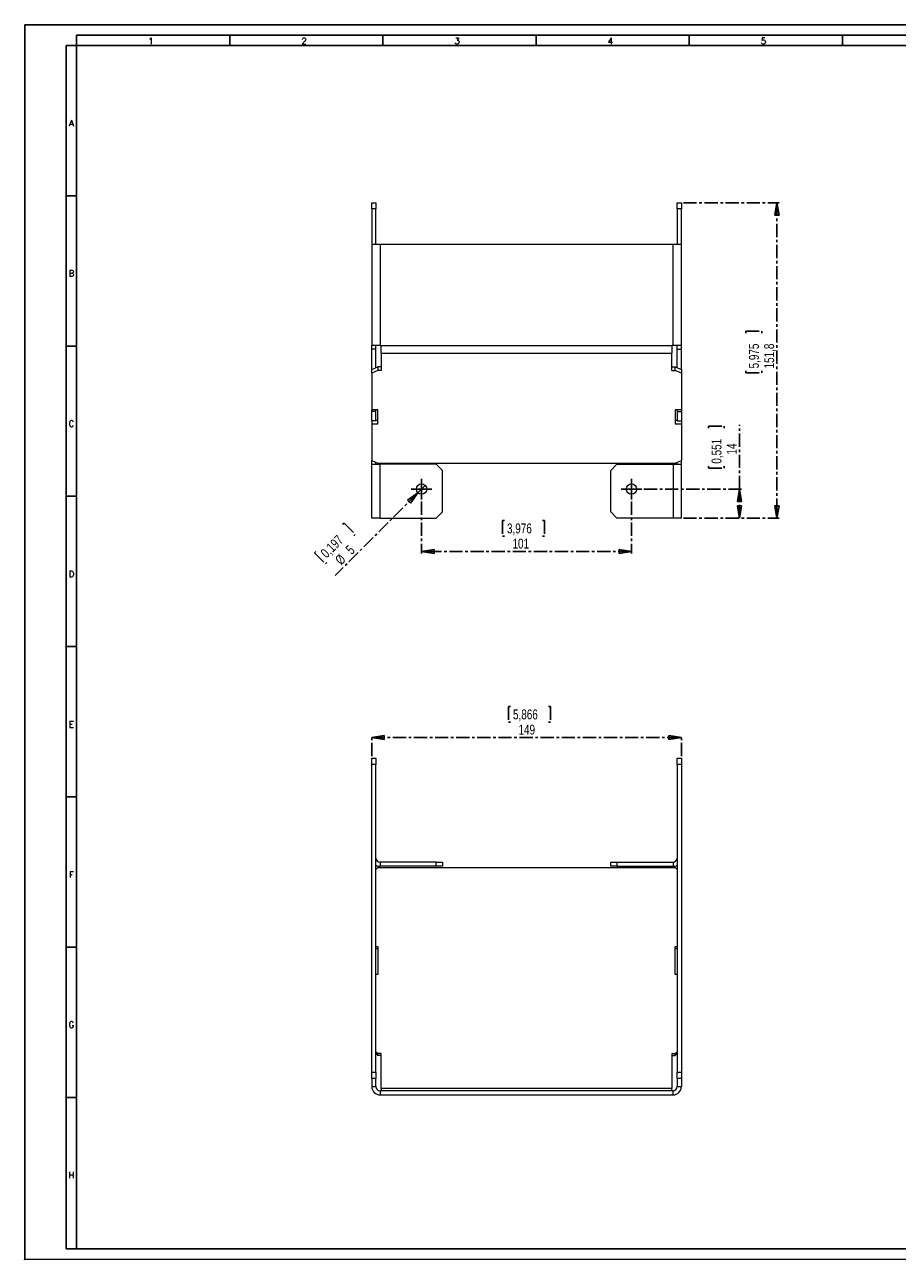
# Model space of a CAD drawing. Header units: millimetres. Extents: x 0 to 841, y 0 to 594.
# Tile 1 of 2: x 0 to 420, y 0 to 594. Entities that reach past the tile are written whole.
import ezdxf

# ---------------------------------------------------------------- set-up
doc = ezdxf.new("R2010")
doc.units = ezdxf.units.MM
doc.header["$PDSIZE"] = -1
doc.linetypes.add('CENTER', pattern=[10.16, 6.35, -1.27, 1.27, -1.27])
doc.layers.add('CENTRO', color=7, linetype='CENTER')
doc.layers.add('FORMATO', color=7, linetype='Continuous')
doc.styles.add('SLDTEXTSTYLE0', font='ROMANS')
doc.styles.add('SLDTEXTSTYLE3', font='TXT', dxfattribs={"width": 0.75})
doc.dimstyles.new('SLDDIMSTYLE0', dxfattribs={"dimtxt": 4.7625, "dimasz": 6, "dimexe": 0, "dimexo": 0.0625, "dimgap": 1.190625, "dimtad": 1, "dimdec": 1, "dimrnd": 1e-09, "dimzin": 12, "dimdsep": 46, "dimtxsty": 'SLDTEXTSTYLE3', "dimblk1": 'CLOSED', "dimblk2": 'CLOSED', "dimsah": 1, "dimcen": 0.09, "dimadec": 0, "dimazin": 3, "dimtfac": 1, "dimtdec": 1, "dimtofl": 0, "dimtmove": 0, "dimatfit": 3, "dimldrblk": 'CLOSED', "dimfxl": 0, "dimfrac": 2, "dimtolj": 1, "dimtzin": 12, "dimarcsym": 0})
doc.dimstyles.new('SLDDIMSTYLE1', dxfattribs={"dimtxt": 4.7625, "dimasz": 6, "dimexe": 0, "dimexo": 0.0625, "dimgap": 1.190625, "dimtad": 1, "dimdec": 1, "dimrnd": 1e-09, "dimzin": 12, "dimdsep": 46, "dimtxsty": 'SLDTEXTSTYLE3', "dimblk1": 'NONE', "dimblk2": 'CLOSED', "dimsah": 1, "dimcen": 0, "dimadec": 0, "dimazin": 3, "dimtfac": 1, "dimtdec": 1, "dimtmove": 0, "dimatfit": 3, "dimldrblk": 'NONE', "dimfxl": 0, "dimfrac": 2, "dimtolj": 1, "dimtzin": 12, "dimarcsym": 0})

# ---------------------------------------------------------------- blocks, each defined once
blk = doc.blocks.new('_CLOSED')
at = {"color": 0, "linetype": 'ByBlock', "lineweight": -2}
for p, q in [((-1, 0.166667), (0, 0)), ((-1, 0.166667), (-1, -0.166667)), ((0, 0), (-1, -0.166667)), ((0, 0), (-1, 0))]:
    blk.add_line(p, q, dxfattribs=at)
blk = doc.blocks.new('_D')
at = {"layer": 'CENTRO', "color": 7}
for p, q in [((191.01, 364.58), (191.01, 339.58)), ((292.01, 364.58), (292.01, 339.58)), ((230.9, 355.46), (229.93, 355.46)), ((229.93, 355.46), (229.93, 347.9)), ((249.14, 355.46), (250.11, 355.46)), ((250.11, 355.46), (250.11, 347.9)), ((229.93, 347.9), (230.9, 347.9)), ((250.11, 347.9), (249.14, 347.9)), ((292.01, 340.58), (191.01, 340.58))]:
    blk.add_line(p, q, dxfattribs=at)
at = {"layer": 'CENTRO', "color": 7, "xscale": 6, "yscale": 6, "rotation": 180.0000000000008}
blk.add_blockref('_CLOSED', (191.01, 340.58, 81.1), dxfattribs=at)
at = {"layer": 'CENTRO', "color": 7, "xscale": 6, "yscale": 6}
blk.add_blockref('_CLOSED', (292.01, 340.58, 81.1), dxfattribs=at)
at = {"layer": 'CENTRO', "color": 7, "char_height": 4.762, "attachment_point": 1, "style": 'SLDTEXTSTYLE3'}
for s, insert in [('3,976', (232.1, 354.03)), ('101', (234.74, 346.72))]:
    blk.add_mtext(s, dxfattribs=dict(at, insert=insert))
blk = doc.blocks.new('_D_1')
at = {"layer": 'CENTRO', "color": 7}
for p, q in [((317.01, 508.34), (363.01, 508.34)), ((362.01, 508.34), (362.01, 356.58)), ((347.12, 445.64), (347.12, 446.61)), ((347.12, 446.61), (354.69, 446.61)), ((354.69, 446.61), (354.69, 445.64)), ((347.12, 427.4), (347.12, 426.43)), ((347.12, 426.43), (354.69, 426.43)), ((354.69, 426.43), (354.69, 427.4)), ((317.01, 356.58), (363.01, 356.58))]:
    blk.add_line(p, q, dxfattribs=at)
at = {"layer": 'CENTRO', "color": 7, "xscale": 6, "yscale": 6}
for p, rotation in [((362.01, 508.34, 81.1), 90.0000000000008), ((362.01, 356.58, 81.1), 270.0000000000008)]:
    blk.add_blockref('_CLOSED', p, dxfattribs=dict(at, rotation=rotation))
at = {"layer": 'CENTRO', "color": 7, "char_height": 4.762, "attachment_point": 1, "rotation": 90, "style": 'SLDTEXTSTYLE3'}
for s, insert in [('5,975', (348.55, 428.61)), ('151,8', (355.87, 428.61))]:
    blk.add_mtext(s, dxfattribs=dict(at, insert=insert))
blk = doc.blocks.new('_D_2')
at = {"layer": 'CENTRO', "color": 7}
for p, q in [((329.12, 399.83), (329.12, 400.79)), ((329.12, 400.79), (336.69, 400.79)), ((336.69, 400.79), (336.69, 399.83)), ((344.01, 370.58), (344.01, 401.52)), ((329.12, 381.58), (329.12, 380.62)), ((329.12, 380.62), (336.69, 380.62)), ((336.69, 380.62), (336.69, 381.58)), ((298.01, 370.58), (345.01, 370.58)), ((344.01, 370.58), (344.01, 356.58)), ((317.01, 356.58), (345.01, 356.58))]:
    blk.add_line(p, q, dxfattribs=at)
at = {"layer": 'CENTRO', "color": 7, "xscale": 6, "yscale": 6}
for p, rotation in [((344.01, 370.58, 81.1), 90.0000000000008), ((344.01, 356.58, 81.1), 270.0000000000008)]:
    blk.add_blockref('_CLOSED', p, dxfattribs=dict(at, rotation=rotation))
at = {"layer": 'CENTRO', "color": 7, "char_height": 4.762, "attachment_point": 1, "rotation": 90, "style": 'SLDTEXTSTYLE3'}
for s, insert in [('0,551', (330.55, 382.79)), ('14', (337.87, 387.19))]:
    blk.add_mtext(s, dxfattribs=dict(at, insert=insert))
blk = doc.blocks.new('_D_3')
at = {"layer": 'CENTRO', "color": 7}
for p, q in [((189.24, 368.81), (149.35, 328.92)), ((189.24, 368.81), (192.77, 372.35)), ((152.99, 353.47), (153.68, 354.15)), ((153.68, 354.15), (159.03, 348.8)), ((159.03, 348.8), (158.34, 348.12)), ((140.09, 340.57), (139.41, 339.88)), ((139.41, 339.88), (144.76, 334.53)), ((144.76, 334.53), (145.44, 335.22))]:
    blk.add_line(p, q, dxfattribs=at)
at = {"layer": 'CENTRO', "color": 7, "xscale": 6, "yscale": 6, "rotation": 45.00000000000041}
blk.add_blockref('_CLOSED', (189.24, 368.81, 81.1), dxfattribs=at)
at = {"layer": 'CENTRO', "color": 7, "attachment_point": 1, "rotation": 45, "style": 'SLDTEXTSTYLE3'}
for s, insert, char_height in [('0,197', (141.95, 340.41), 4.762), ('%%c', (148.94, 337.05), 4.762), ('5', (154.02, 342.13), 4.76)]:
    blk.add_mtext(s, dxfattribs=dict(at, insert=insert, char_height=char_height))
blk = doc.blocks.new('_NONE')
blk = doc.blocks.new('SW_CENTERMARKSYMBOL_0')
at = {"layer": 'CENTRO', "color": 0}
for p, q in [((0, 0), (-2.5, 0)), ((0, 2.5), (0, 5)), ((0, 0), (0, 2.5)), ((0, 0), (0, -2.5)), ((0, 0), (2.5, 0)), ((2.5, 0), (5, 0)), ((-2.5, 0), (-5, 0)), ((0, -2.5), (0, -5))]:
    blk.add_line(p, q, dxfattribs=at)
blk = doc.blocks.new('SW_CENTERMARKSYMBOL_1')
at = {"layer": 'CENTRO', "color": 0}
for p, q in [((-2.5, 0), (-5, 0)), ((0, 0), (-2.5, 0)), ((0, 2.5), (0, 5)), ((0, 0), (0, 2.5)), ((0, 0), (0, -2.5)), ((0, 0), (2.5, 0)), ((2.5, 0), (5, 0)), ((0, -2.5), (0, -5))]:
    blk.add_line(p, q, dxfattribs=at)
blk = doc.blocks.new('_D_6')
at = {"layer": 'CENTRO', "color": 7}
for p, q in [((233.79, 265.95), (232.82, 265.95)), ((232.82, 265.95), (232.82, 258.39)), ((252.03, 265.95), (253, 265.95)), ((253, 265.95), (253, 258.39)), ((232.82, 258.39), (233.79, 258.39)), ((253, 258.39), (252.03, 258.39)), ((167.01, 242.07), (167.01, 252.07)), ((167.01, 251.07), (316.01, 251.07)), ((316.01, 242.07), (316.01, 252.07))]:
    blk.add_line(p, q, dxfattribs=at)
at = {"layer": 'CENTRO', "color": 7, "xscale": 6, "yscale": 6, "rotation": 180.0000000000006}
blk.add_blockref('_CLOSED', (167.01, 251.07, 67.38), dxfattribs=at)
at = {"layer": 'CENTRO', "color": 7, "xscale": 6, "yscale": 6}
blk.add_blockref('_CLOSED', (316.01, 251.07, 67.38), dxfattribs=at)
at = {"layer": 'CENTRO', "color": 7, "char_height": 4.762, "attachment_point": 1, "style": 'SLDTEXTSTYLE3'}
for s, insert in [('5,866', (235, 264.53)), ('149', (237.63, 257.21))]:
    blk.add_mtext(s, dxfattribs=dict(at, insert=insert))

msp = doc.modelspace()

# ---------------------------------------------------------------- linework, layer by layer
at = {"color": 7, "linetype": 'Continuous', "lineweight": 15}
for p, q in [((167.01, 508.34), (169.01, 508.34)), ((167.01, 505.34), (167.01, 508.34)), ((169.01, 505.34), (167.01, 505.34)), ((167.01, 505.34), (167.01, 488.34)), ((169.01, 508.34), (169.01, 505.34)), ((169.01, 488.34), (169.01, 505.34)), ((314.01, 508.34), (316.01, 508.34)), ((314.01, 505.34), (314.01, 508.34)), ((316.01, 505.34), (314.01, 505.34)), ((314.01, 505.34), (314.01, 488.34)), ((316.01, 508.34), (316.01, 505.34)), ((316.01, 488.34), (316.01, 505.34)), ((167.01, 488.34), (167.01, 439.58)), ((167.01, 488.34), (171.01, 488.34)), ((171.01, 488.34), (171.01, 439.58)), ((171.01, 488.34), (312.01, 488.34)), ((312.01, 439.58), (312.01, 488.34)), ((312.01, 488.34), (316.01, 488.34)), ((316.01, 439.58), (316.01, 488.34)), ((171.01, 439.58), (167.01, 439.58)), ((167.01, 437.9), (167.01, 439.58)), ((169.01, 437.9), (169.01, 439.58)), ((171.01, 439.58), (171.51, 439.58)), ((171.51, 439.58), (311.51, 439.58)), ((171.51, 436), (171.51, 439.58)), ((312.01, 439.58), (311.51, 439.58)), ((311.51, 439.58), (311.51, 436)), ((316.01, 439.58), (312.01, 439.58)), ((314.01, 437.9), (314.01, 439.58)), ((316.01, 437.9), (316.01, 439.58)), ((169.01, 437.9), (167.01, 437.9)), ((167.01, 428.08), (167.01, 437.9)), ((169.01, 428.97), (169.01, 437.9)), ((171.51, 436), (311.51, 436)), ((171.51, 436), (171.51, 427.63)), ((311.51, 427.63), (311.51, 436)), ((314.01, 437.9), (316.01, 437.9)), ((314.01, 428.97), (314.01, 437.9)), ((316.01, 428.08), (316.01, 437.9)), ((167.01, 428.08), (170.01, 429.42)), ((167.01, 426.29), (167.01, 428.08)), ((170.01, 429.42), (170.01, 427.63)), ((171.51, 429.42), (170.01, 429.42)), ((311.51, 429.42), (313.01, 429.42)), ((313.01, 427.63), (313.01, 429.42)), ((313.01, 429.42), (316.01, 428.08)), ((316.01, 428.08), (316.01, 426.29)), ((170.01, 427.63), (167.01, 426.29)), ((167.01, 426.29), (167.01, 408.66)), ((171.51, 427.63), (170.01, 427.63)), ((311.51, 427.63), (313.01, 427.63)), ((316.01, 426.29), (313.01, 427.63)), ((316.01, 426.29), (316.01, 408.66)), ((170.01, 408.66), (167.01, 408.66)), ((167.01, 407.82), (167.01, 408.66)), ((169.01, 407.82), (167.01, 407.82)), ((167.01, 403.36), (167.01, 407.82)), ((169.01, 407.82), (169.01, 408.66)), ((169.01, 403.36), (169.01, 407.82)), ((170.01, 401.97), (170.01, 408.66)), ((316.01, 408.66), (313.01, 408.66)), ((313.01, 408.66), (313.01, 401.97)), ((314.01, 408.66), (314.01, 407.82)), ((314.01, 407.82), (316.01, 407.82)), ((314.01, 407.82), (314.01, 403.36)), ((316.01, 408.66), (316.01, 407.82)), ((316.01, 407.82), (316.01, 403.36)), ((169.01, 403.36), (167.01, 403.36)), ((167.01, 403.36), (167.01, 401.97)), ((167.01, 401.97), (167.01, 384.35)), ((167.01, 401.97), (170.01, 401.97)), ((169.01, 403.76), (170.01, 403.76)), ((313.01, 403.76), (314.01, 403.76)), ((313.01, 401.97), (316.01, 401.97)), ((314.01, 403.36), (316.01, 403.36)), ((316.01, 403.36), (316.01, 401.97)), ((316.01, 401.97), (316.01, 384.35)), ((167.01, 384.35), (170.01, 383.01)), ((167.01, 382.58), (167.01, 384.35)), ((167.01, 382.58), (171.01, 382.58)), ((167.01, 356.58), (167.01, 382.58)), ((169.01, 382.58), (169.01, 383.45)), ((170.01, 383.01), (313.01, 383.01)), ((171.01, 356.58), (171.01, 382.58)), ((198.01, 382.58), (171.01, 382.58)), ((201.01, 379.58), (198.01, 382.58)), ((285.01, 382.58), (282.01, 379.58)), ((285.01, 382.58), (312.01, 382.58)), ((312.01, 382.58), (312.01, 356.58)), ((312.01, 382.58), (316.01, 382.58)), ((313.01, 383.01), (316.01, 384.35)), ((314.01, 382.58), (314.01, 383.45)), ((316.01, 382.58), (316.01, 384.35)), ((316.01, 356.58), (316.01, 382.58)), ((201.01, 359.58), (201.01, 379.58)), ((282.01, 359.58), (282.01, 379.58)), ((171.01, 356.58), (167.01, 356.58)), ((171.01, 356.58), (198.01, 356.58)), ((198.01, 356.58), (201.01, 359.58)), ((282.01, 359.58), (285.01, 356.58)), ((312.01, 356.58), (285.01, 356.58)), ((316.01, 356.58), (312.01, 356.58)), ((167.01, 241.07), (169.01, 241.07)), ((167.01, 238.07), (167.01, 241.07)), ((167.01, 90.07), (167.01, 238.07)), ((169.01, 238.07), (167.01, 238.07)), ((169.01, 241.07), (169.01, 238.07)), ((169.01, 90.07), (169.01, 238.07)), ((314.01, 238.07), (314.01, 241.07)), ((314.01, 241.07), (316.01, 241.07)), ((316.01, 238.07), (314.01, 238.07)), ((314.01, 238.07), (314.01, 90.07)), ((316.01, 241.07), (316.01, 238.07)), ((316.01, 238.07), (316.01, 90.07)), ((171.01, 191.07), (171.01, 189.07)), ((198.01, 191.07), (171.01, 191.07)), ((198.01, 189.07), (198.01, 191.07)), ((198.01, 191.07), (201.01, 191.07)), ((201.01, 191.07), (201.01, 189.07)), ((282.01, 189.07), (282.01, 191.07)), ((282.01, 191.07), (285.01, 191.07)), ((285.01, 191.07), (285.01, 189.07)), ((285.01, 191.07), (312.01, 191.07)), ((312.01, 191.07), (312.01, 189.07)), ((170.01, 188.46), (169.01, 187.57)), ((170.01, 188.46), (313.01, 188.46)), ((198.01, 189.07), (171.01, 189.07)), ((201.01, 189.07), (198.01, 189.07)), ((285.01, 189.07), (282.01, 189.07)), ((285.01, 189.07), (312.01, 189.07)), ((314.01, 187.57), (313.01, 188.46)), ((169.01, 150.43), (170.01, 150.43)), ((169.01, 149.54), (170.01, 149.54)), ((170.01, 150.43), (170.01, 137)), ((313.01, 137), (313.01, 150.43)), ((313.01, 150.43), (314.01, 150.43)), ((313.01, 149.54), (314.01, 149.54)), ((170.01, 137), (169.01, 137)), ((314.01, 137), (313.01, 137)), ((169.01, 99.86), (170.01, 98.97)), ((170.01, 98.08), (169.01, 98.97)), ((171.51, 98.97), (170.01, 98.97)), ((170.01, 98.97), (170.01, 98.08)), ((171.51, 98.08), (170.01, 98.08)), ((171.51, 82.18), (171.51, 98.97)), ((311.51, 98.97), (313.01, 98.97)), ((311.51, 98.97), (311.51, 82.18)), ((311.51, 98.08), (313.01, 98.08)), ((313.01, 98.97), (314.01, 99.86)), ((313.01, 98.08), (313.01, 98.97)), ((314.01, 98.97), (313.01, 98.08)), ((167.01, 90.07), (169.01, 90.07)), ((167.01, 87.07), (167.01, 90.07)), ((169.01, 90.07), (169.01, 87.07)), ((314.01, 90.07), (316.01, 90.07)), ((314.01, 87.07), (314.01, 90.07)), ((316.01, 90.07), (316.01, 87.07)), ((169.01, 87.07), (167.01, 87.07)), ((167.01, 87.07), (167.01, 83.07)), ((169.01, 83.07), (169.01, 87.07)), ((316.01, 87.07), (314.01, 87.07)), ((314.01, 87.07), (314.01, 83.07)), ((316.01, 87.07), (316.01, 83.07)), ((167.01, 83.07), (169.01, 83.07)), ((171.01, 81.07), (171.01, 79.07)), ((312.01, 81.07), (171.01, 81.07)), ((171.01, 79.07), (312.01, 79.07)), ((171.51, 82.18), (171.51, 81.07)), ((311.51, 82.18), (171.51, 82.18)), ((311.51, 81.07), (311.51, 82.18)), ((312.01, 79.07), (312.01, 81.07)), ((314.01, 83.07), (316.01, 83.07))]:
    msp.add_line(p, q, dxfattribs=at)
for centre in [(191.01, 370.58), (292.01, 370.58)]:
    msp.add_circle(centre, 2.5, dxfattribs=at)
for centre, radius, start, end in [((171.01, 193.07), 2, 180, 270), ((312.01, 193.07), 2, 270, 0), ((171.01, 193.07), 4, 240, 270), ((312.01, 193.07), 4, 270, 300), ((171.01, 83.07), 4, 180, 270), ((171.01, 83.07), 2, 180, 270), ((312.01, 83.07), 2, 270, 0), ((312.01, 83.07), 4, 270, 0)]:
    msp.add_arc(centre, radius, start, end, dxfattribs=at)
at = {"layer": 'FORMATO'}
for p, q in [((841, 594), (0, 594)), ((0, 594), (0, 0)), ((836, 589), (25, 589)), ((25, 589), (25, 584)), ((98.7, 589), (98.7, 584)), ((172.4, 589), (172.4, 584)), ((246.1, 589), (246.1, 584)), ((319.8, 589), (319.8, 584)), ((393.5, 589), (393.5, 584)), ((20, 584), (20, 5)), ((25, 584), (20, 584)), ((25, 584), (836, 584)), ((25, 5), (25, 584)), ((25, 511.7), (20, 511.7)), ((25, 439.4), (20, 439.4)), ((25, 367.1), (20, 367.1)), ((25, 294.8), (20, 294.8)), ((25, 222.5), (20, 222.5)), ((25, 150.2), (20, 150.2)), ((25, 77.9), (20, 77.9)), ((25, 5), (20, 5)), ((835.95, 5), (24.95, 5))]:
    msp.add_line(p, q, dxfattribs=at)
at = {"layer": 'FORMATO', "lineweight": 0}
msp.add_line((0, 0), (841, 0), dxfattribs=at)
at = {"layer": 'FORMATO', "color": 7}
msp.add_point((0, 0), dxfattribs=at)

# ---------------------------------------------------------------- block references
at = {"layer": 'CENTRO', "color": 7}
for name, p in [('SW_CENTERMARKSYMBOL_0', (191.01, 370.58)), ('SW_CENTERMARKSYMBOL_1', (292.01, 370.58))]:
    msp.add_blockref(name, p, dxfattribs=at)

# ---------------------------------------------------------------- texts
at = {"layer": 'FORMATO', "char_height": 3, "attachment_point": 2, "style": 'SLDTEXTSTYLE0'}
for s, insert in [('1', (60.76, 587.66)), ('2', (134.46, 587.66)), ('3', (208.16, 587.66)), ('4', (281.86, 587.66)), ('5', (355.56, 587.66)), ('A', (22.48, 548.14)), ('B', (22.5, 475.84)), ('C', (22.5, 403.54)), ('D', (22.5, 331.24)), ('E', (22.51, 258.94)), ('F', (22.48, 186.64)), ('G', (22.5, 114.34)), ('H', (22.48, 42.04))]:
    msp.add_mtext(s, dxfattribs=dict(at, insert=insert))

# ---------------------------------------------------------------- dimensions: what is measured, and where the dimension line sits
at = {"layer": 'CENTRO', "color": 7}
for base, p1, p2, angle, picture, middle in [((362.01, 356.58), (316.01, 508.34), (316.01, 356.58), 90, '_D_1', (362.01, 436.52)), ((344.01, 356.58), (297.01, 370.58), (316.01, 356.58), 90, '_D_2', (344.01, 390.71)), ((191.01, 340.58), (292.01, 365.58), (191.01, 365.58), 0, '_D', (240.02, 340.58)), ((316.01, 251.07), (167.01, 241.07), (316.01, 241.07), 0, '_D_6', (242.91, 251.07))]:
    dim = msp.add_linear_dim(base=base, p1=p1, p2=p2, angle=angle, dimstyle='SLDDIMSTYLE0', dxfattribs=at)
    dim.commit()
    dim.dimension.update_dxf_attribs({"geometry": picture, "text_midpoint": middle, "dimtype": 160})
dim = msp.add_diameter_dim_2p(p1=(192.77, 372.35), p2=(189.24, 368.81), dimstyle='SLDDIMSTYLE1', dxfattribs=at)
dim.commit()
dim.dimension.update_dxf_attribs({"geometry": '_D_3', "text_midpoint": (156.55, 336.12), "dimtype": 163})

doc.saveas('drawing.dxf')
